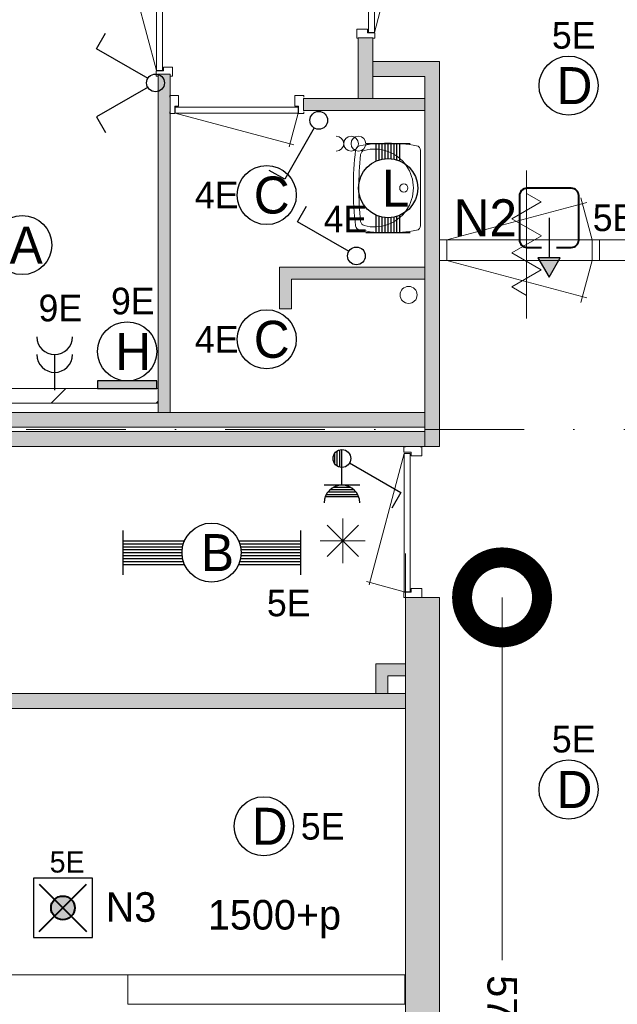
# Model space of a CAD drawing. Header units: millimetres. Extents: x 84337 to 168437, y -3060 to 56340.
# Tile 37 of 84: x 129999 to 134036, y 15385 to 22037. Entities that reach past the tile are written whole.
import ezdxf
from ezdxf.enums import TextEntityAlignment as Align
from ezdxf.xclip import XClip

# ---------------------------------------------------------------- set-up
doc = ezdxf.new("R2010")
doc.units = ezdxf.units.MM
doc.header["$PDMODE"] = 3
doc.header["$PDSIZE"] = 1
doc.linetypes.add('DGN1', pattern=[504.6, 0, -504.6])
doc.linetypes.add('DGN4', pattern=[1345.6, 672.8, -336.4, 0, -336.4])
for name, color, linetype in [('1', 7, 'Continuous'), ('12', 7, 'Continuous'), ('14', 7, 'Continuous'), ('16', 7, 'Continuous'), ('17', 7, 'Continuous'), ('18', 7, 'Continuous'), ('19', 7, 'Continuous'), ('20', 7, 'Continuous'), ('24', 7, 'Continuous'), ('31', 7, 'Continuous'), ('32', 7, 'Continuous'), ('33', 7, 'Continuous'), ('40', 7, 'Continuous'), ('48', 7, 'Continuous'), ('5', 7, 'Continuous'), ('56', 7, 'Continuous'), ('58', 7, 'Continuous'), ('62', 7, 'Continuous')]:
    doc.layers.add(name, color=color, linetype=linetype)
doc.styles.add('dgn001', font='dgn001.shx')
doc.styles.add('dgn003', font='dgn003.shx')
doc.styles.get("Standard").update_dxf_attribs({"font": 'arial.ttf'})
doc.dimstyles.get("Standard").update_dxf_attribs({"dimtxt": 0.18, "dimasz": 0.18, "dimexe": 0.18, "dimexo": 0.0625, "dimgap": 0.09, "dimtad": 0, "dimtih": 1, "dimtoh": 1, "dimdec": 4, "dimzin": 0, "dimdsep": 46, "dimtxsty": 'Standard', "dimcen": 0.09, "dimadec": 0, "dimazin": 0, "dimtfac": 1, "dimtdec": 4, "dimtofl": 0, "dimtmove": 0, "dimatfit": 3, "dimfxl": 1, "dimtolj": 1, "dimtzin": 0, "dimarcsym": 0})

# ---------------------------------------------------------------- blocks, each defined once
blk = doc.blocks.new('EA68')
at = {"layer": '18'}
blk.add_hatch(color=3, dxfattribs=at).paths.add_polyline_path([(-200, 0), (200, 0), (200, 50), (-200, 50)])
at = {"layer": '18', "color": 3, "linetype": 'Continuous', "lineweight": 30, "flags": 128}
blk.add_lwpolyline([(-200, 0), (200, 0), (200, 50), (-200, 50), (-200, 0)], dxfattribs=at)
at = {"layer": '18', "color": 3, "linetype": 'Continuous', "lineweight": 30}
blk.add_circle((0, 250), 200, dxfattribs=at)
at = {"layer": '18', "color": 1, "linetype": 'Continuous', "lineweight": 13, "style": 'dgn001'}
blk.add_text('9E', height=180, dxfattribs=at).set_placement((38.3, 500), align=Align.CENTER)
at = {"layer": '18', "color": 2, "linetype": 'Continuous', "lineweight": 13, "style": 'dgn001'}
blk.add_text('H', height=250, dxfattribs=at).set_placement((39.7, 250), align=Align.MIDDLE_CENTER)
blk = doc.blocks.new('EA17')
at = {"layer": '18', "color": 3, "linetype": 'Continuous', "lineweight": 30}
for p, q in [((-600, 150), (-600, -150)), ((600, 150), (600, -150)), ((-600, 80), (-182, 80)), ((182, 80), (600, 80)), ((-600, 60), (-190, 60)), ((-600, 40), (-195, 40)), ((-600, 20), (-200, 20)), ((-600, 0), (-200, 0)), ((190, 60), (600, 60)), ((195, 40), (600, 40)), ((200, 20), (600, 20)), ((200, 0), (600, 0)), ((-600, -20), (-200, -20)), ((-600, -40), (-195, -40)), ((-600, -60), (-190, -60)), ((190, -60), (600, -60)), ((195, -40), (600, -40)), ((200, -20), (600, -20)), ((-600, -80), (-182, -80)), ((182, -80), (600, -80))]:
    blk.add_line(p, q, dxfattribs=at)
blk.add_circle((0, 0), 200, dxfattribs=at)
at = {"layer": '18', "color": 2, "linetype": 'Continuous', "lineweight": 13, "style": 'dgn001'}
blk.add_text('B', height=250, dxfattribs=at).set_placement((39.7, 0), align=Align.MIDDLE_CENTER)
at = {"layer": '18', "color": 1, "linetype": 'Continuous', "lineweight": 0, "style": 'dgn001'}
blk.add_text('5E', height=180, dxfattribs=at).set_placement((668, -250), align=Align.TOP_RIGHT)
blk = doc.blocks.new('ED95')
at = {"layer": '20'}
h = blk.add_hatch(color=4, dxfattribs=at)
edge = h.paths.add_edge_path()
edge.add_arc((-0.4, -0.1), 80, 0, 360)
at = {"layer": '20', "color": 4, "linetype": 'Continuous', "lineweight": 40}
for p, q in [((-160, 160), (160, -160)), ((-160, -160), (160, 160))]:
    blk.add_line(p, q, dxfattribs=at)
at = {"layer": '20', "color": 3, "linetype": 'Continuous', "lineweight": 30, "flags": 128}
blk.add_lwpolyline([(-200, -200), (200, -200), (200, 200), (-200, 200), (-200, -200)], dxfattribs=at)
at = {"layer": '20', "color": 4, "linetype": 'Continuous', "lineweight": 40}
blk.add_circle((-0.4, -0.1), 80, dxfattribs=at)
at = {"layer": '20', "color": 1, "linetype": 'Continuous', "lineweight": 13, "style": 'dgn001'}
blk.add_text('5E', height=144, dxfattribs=at).set_placement((28, 238.4), align=Align.CENTER)
at = {"layer": '20', "color": 2, "linetype": 'Continuous', "lineweight": 30, "style": 'dgn001'}
blk.add_text('N3', height=200, dxfattribs=at).set_placement((288.8, -94.4))
blk = doc.blocks.new('EG21')
at = {"layer": '20'}
blk.add_hatch(color=3, dxfattribs=at).paths.add_polyline_path([(0, -600), (75, -470), (-75, -470)])
at = {"layer": '20', "color": 3, "linetype": 'Continuous', "lineweight": 30}
blk.add_line((0, -200), (0, -470), dxfattribs=at)
at = {"layer": '20', "color": 4, "linetype": 'Continuous', "lineweight": 40, "flags": 128}
blk.add_lwpolyline([(50, -400), (150, -400), (150, -400.2, 0.414214), (200, -350.2), (200, -350), (200, -50), (200, -50.2, 0.414214), (150, -0.2), (150, 0), (-150, 0), (-150, -0.2, 0.414214), (-200, -50.2), (-200, -50), (-200, -350), (-200, -350.2, 0.414214), (-150, -400.2), (-150, -400), (-50, -400)], format="xyb", dxfattribs=at)
at = {"layer": '20', "color": 3, "linetype": 'Continuous', "lineweight": 30, "flags": 128}
blk.add_lwpolyline([(0, -600), (75, -470), (-75, -470), (0, -600)], dxfattribs=at)
at = {"layer": '20', "color": 2, "linetype": 'DGN1', "lineweight": 13, "style": 'dgn001'}
blk.add_text('N2', height=250, dxfattribs=at).set_placement((-216.7, -200), align=Align.MIDDLE_RIGHT)
at = {"layer": '20', "color": 1, "linetype": 'DGN1', "lineweight": 0, "style": 'dgn001'}
blk.add_text('5E', height=180, dxfattribs=at).set_placement((295, -200), align=Align.MIDDLE_LEFT)
blk = doc.blocks.new('EC667')
at = {"layer": '18', "color": 3, "linetype": 'Continuous', "lineweight": 30}
blk.add_circle((0, 0), 200, dxfattribs=at)
at = {"layer": '18', "color": 1, "linetype": 'Continuous', "lineweight": 13, "style": 'dgn001'}
blk.add_text('4E', height=180, dxfattribs=at).set_placement((-190.5, 0), align=Align.MIDDLE_RIGHT)
at = {"layer": '18', "color": 2, "linetype": 'Continuous', "lineweight": 13, "style": 'dgn001'}
blk.add_text('C', height=250, dxfattribs=at).set_placement((33.8, 0), align=Align.MIDDLE_CENTER)
blk = doc.blocks.new('EC668')
at = {"layer": '18', "color": 3, "linetype": 'Continuous', "lineweight": 30}
blk.add_circle((0, 0), 200, dxfattribs=at)
at = {"layer": '18', "color": 1, "linetype": 'Continuous', "lineweight": 13, "style": 'dgn001'}
blk.add_text('4E', height=180, dxfattribs=at).set_placement((-190.5, 0), align=Align.MIDDLE_RIGHT)
at = {"layer": '18', "color": 2, "linetype": 'Continuous', "lineweight": 13, "style": 'dgn001'}
blk.add_text('C', height=250, dxfattribs=at).set_placement((33.8, 0), align=Align.MIDDLE_CENTER)
blk = doc.blocks.new('EC672')
at = {"layer": '18', "color": 3, "linetype": 'Continuous', "lineweight": 30}
blk.add_circle((-0.015, 0), 200, dxfattribs=at)
at = {"layer": '18', "color": 1, "linetype": 'Continuous', "lineweight": 13, "style": 'dgn001'}
blk.add_text('3E', height=180, dxfattribs=at).set_placement((-181.98, 0), align=Align.MIDDLE_RIGHT)
at = {"layer": '18', "color": 2, "linetype": 'Continuous', "lineweight": 13, "style": 'dgn001'}
blk.add_text('A', height=249.99, dxfattribs=at).set_placement((26.855, -0.005), align=Align.MIDDLE_CENTER)
blk = doc.blocks.new('EC6101')
at = {"layer": '18', "color": 3, "linetype": 'Continuous', "lineweight": 30}
blk.add_circle((-0.01, 0), 200, dxfattribs=at)
at = {"layer": '18', "color": 1, "linetype": 'Continuous', "lineweight": 13, "style": 'dgn001'}
blk.add_text('5E', height=180, dxfattribs=at).set_placement((34, 250), align=Align.CENTER)
at = {"layer": '18', "color": 2, "linetype": 'Continuous', "lineweight": 13, "style": 'dgn001'}
blk.add_text('D', height=249.99, dxfattribs=at).set_placement((39.635, -0.005), align=Align.MIDDLE_CENTER)
blk = doc.blocks.new('EC6102')
at = {"layer": '18', "color": 3, "linetype": 'Continuous', "lineweight": 30}
blk.add_circle((0, 0), 200, dxfattribs=at)
at = {"layer": '18', "color": 1, "linetype": 'Continuous', "lineweight": 13, "style": 'dgn001'}
blk.add_text('5E', height=180, dxfattribs=at).set_placement((34, 250), align=Align.CENTER)
at = {"layer": '18', "color": 2, "linetype": 'Continuous', "lineweight": 13, "style": 'dgn001'}
blk.add_text('D', height=250, dxfattribs=at).set_placement((39.6, 0), align=Align.MIDDLE_CENTER)
blk = doc.blocks.new('EC6108')
at = {"layer": '18', "color": 3, "linetype": 'Continuous', "lineweight": 30}
blk.add_circle((0, 0), 200, dxfattribs=at)
at = {"layer": '18', "color": 2, "linetype": 'Continuous', "lineweight": 13, "style": 'dgn001'}
blk.add_text('D', height=250, dxfattribs=at).set_placement((39.6, 0), align=Align.MIDDLE_CENTER)
at = {"layer": '18', "color": 1, "linetype": 'Continuous', "lineweight": 13, "style": 'dgn001'}
blk.add_text('5E', height=180, dxfattribs=at).set_placement((250, 0), align=Align.MIDDLE_LEFT)
blk = doc.blocks.new('AnonymousCell20')
at = {"layer": '18', "color": 3, "linetype": 'Continuous', "lineweight": 0}
for centre in [(0, -0.5), (50, -0.5)]:
    blk.add_circle(centre, 50, dxfattribs=at)
blk.add_arc((-100, -0.5), 50, 270.00631, 89.99369, dxfattribs=at)
blk = doc.blocks.new('EA311')
at = {"layer": '18', "color": 3, "linetype": 'Continuous', "lineweight": 30}
for p, q in [((-150, 300), (150, 300)), ((-80, 182), (-80, 300)), ((-60, 190), (-60, 300)), ((-40, 194), (-40, 300)), ((-20, 200), (-20, 300)), ((0, 200), (0, 300)), ((20, 200), (20, 300)), ((40, 194), (40, 300)), ((60, 190), (60, 300)), ((80, 182), (80, 300)), ((-80, -300), (-80, -182)), ((-60, -300), (-60, -190)), ((-40, -300), (-40, -196)), ((40, -300), (40, -196)), ((60, -300), (60, -190)), ((80, -300), (80, -182)), ((-20, -300), (-20, -200)), ((0, -300), (0, -200)), ((20, -300), (20, -200)), ((-150, -300), (150, -300))]:
    blk.add_line(p, q, dxfattribs=at)
blk.add_circle((0, -0.5), 200, dxfattribs=at)
at = {"layer": '18', "color": 2, "linetype": 'Continuous', "lineweight": 13, "style": 'dgn001'}
blk.add_text('L', height=249.99, dxfattribs=at).set_placement((50.995, -1.005), align=Align.MIDDLE_CENTER)
at = {"layer": '18', "color": 1, "linetype": 'Continuous', "lineweight": 0, "style": 'dgn001'}
blk.add_text('4E', height=180, dxfattribs=at).set_placement((-140.47, -300), align=Align.RIGHT)
blk = doc.blocks.new('EL1157')
at = {"layer": '16', "color": 3, "linetype": 'Continuous', "lineweight": 30}
blk.add_line((0, 240), (0, 0), dxfattribs=at)
for centre in [(0, 360), (0, 240)]:
    blk.add_arc(centre, 120, 180, 0, dxfattribs=at)
at = {"layer": '16', "color": 2, "linetype": 'Continuous', "lineweight": 13, "style": 'dgn001'}
blk.add_text('9E', height=180, dxfattribs=at).set_placement((38.28, 465), align=Align.CENTER)
blk = doc.blocks.new('EH632')
at = {"layer": '19', "color": 3, "linetype": 'Continuous', "lineweight": 30}
for p, q in [((-398, 230), (-338, 335)), ((-50, 30), (-398, 230)), ((-50, -30), (-398, -230)), ((-398, -230), (-338, -335))]:
    blk.add_line(p, q, dxfattribs=at)
blk.add_circle((0, 0), 60, dxfattribs=at)
blk = doc.blocks.new('EH0130')
at = {"layer": '19', "color": 3, "linetype": 'Continuous', "lineweight": 30}
for p, q in [((-398, 230), (-338, 335)), ((-50, 30), (-398, 230))]:
    blk.add_line(p, q, dxfattribs=at)
blk.add_circle((0, 0), 60, dxfattribs=at)
blk = doc.blocks.new('EH0131')
at = {"layer": '19', "color": 3, "linetype": 'Continuous', "lineweight": 30}
for p, q in [((-30, -50), (-230, -398)), ((-230, -398), (-335, -338))]:
    blk.add_line(p, q, dxfattribs=at)
blk.add_circle((0, 0), 60, dxfattribs=at)
blk = doc.blocks.new('EK62')
at = {"layer": '1', "color": 3, "linetype": 'Continuous', "lineweight": 30}
for p, q in [((-48, -35), (-48, 35)), ((-32, -50), (-32, 50)), ((-15, -58), (-15, 58)), ((0, -60), (0, 60)), ((0, -180), (0, -60)), ((50, -30), (398, -230)), ((120, -180), (-120, -180)), ((60, -195), (-60, -195)), ((112, -260), (-112, -260)), ((105, -245), (-105, -245)), ((95, -228), (-95, -228)), ((82, -212), (-82, -212)), ((398, -230), (338, -335))]:
    blk.add_line(p, q, dxfattribs=at)
blk.add_circle((0, 0), 60, dxfattribs=at)
blk.add_arc((0, -300), 120, 0, 180, dxfattribs=at)
blk = doc.blocks.new('830R10108')
at = {"layer": '33', "color": 1, "linetype": 'Continuous', "lineweight": 0}
for p, q in [((-868, -108), (-66.28, -322.82)), ((-38, -108), (-99.32, -336.87))]:
    blk.add_line(p, q, dxfattribs=at)
at = {"layer": '33', "color": 92, "linetype": 'Continuous', "lineweight": 13, "true_color": 0x00e100, "flags": 128}
for points in [[(-906, -100), (-906, -111), (-871, -111), (-871, -61), (-846, -61), (-846, 11), (-906, 11), (-906, 0)], [(0, -100), (0, -111), (-35, -111), (-35, -61), (-60, -61), (-60, 11), (0, 11), (0, 0)]]:
    blk.add_lwpolyline(points, dxfattribs=at)
at = {"layer": '33', "color": 2, "linetype": 'Continuous', "lineweight": 13, "true_color": 0xf0f000, "flags": 128}
blk.add_lwpolyline([(-868, -108), (-38, -108), (-38, -68), (-868, -68), (-868, -108)], dxfattribs=at)
blk = doc.blocks.new('930L0936')
at = {"layer": '33', "color": 1, "linetype": 'Continuous', "lineweight": 0}
for p, q in [((-98, 968), (-353.44, 899.56)), ((-98, 38), (-338.7, 936.31))]:
    blk.add_line(p, q, dxfattribs=at)
at = {"layer": '33', "color": 92, "linetype": 'Continuous', "lineweight": 13, "true_color": 0x00e100, "flags": 128}
for points in [[(-90, 1006), (-101, 1006), (-101, 971), (-51, 971), (-51, 946), (11, 946), (11, 1006), (0, 1006)], [(-90, 0), (-101, 0), (-101, 35), (-51, 35), (-51, 60), (11, 60), (11, 0), (0, 0)]]:
    blk.add_lwpolyline(points, dxfattribs=at)
at = {"layer": '33', "color": 2, "linetype": 'Continuous', "lineweight": 13, "true_color": 0xf0f000, "flags": 128}
blk.add_lwpolyline([(-98, 968), (-98, 38), (-58, 38), (-58, 968), (-98, 968)], dxfattribs=at)
blk = doc.blocks.new('WT0136')
at = {"layer": '40', "color": 7, "linetype": 'Continuous', "lineweight": 0}
blk.add_line((-20, -253.2), (-20, 253.2), dxfattribs=at)
at = {"layer": '40', "color": 7, "linetype": 'Continuous', "lineweight": 0, "flags": 128}
for points in [[(-459, 256, -0.328769), (-432.1, 284.5)], [(-432.1, 284.5, -0.090801), (-47.3, 285.7)], [(-47.3, 285.7, -0.363957), (-20, 253.2)], [(-459, -256, -0.059915), (-459, 256)], [(-425, -225.6, -0.052773), (-425, 225.6)], [(-425, 225.6, -0.309671), (-400.8, 254)], [(-400.8, 254, -1.30637), (-400.8, -254)], [(-432.1, -284.5, -0.328769), (-459, -256)], [(-400.8, -254, -0.309671), (-425, -225.6)], [(-20, -253.2, -0.363957), (-47.3, -285.7)], [(-47.3, -285.7, -0.090801), (-432.1, -284.5)]]:
    blk.add_lwpolyline(points, format="xyb", dxfattribs=at)
at = {"layer": '40', "color": 7, "linetype": 'Continuous', "lineweight": 0}
blk.add_circle((-133.3, 0), 28.1, dxfattribs=at)
blk = doc.blocks.new('830R10110')
at = {"layer": '33', "color": 1, "linetype": 'Continuous', "lineweight": 0}
for p, q in [((108, -38), (336.87, -99.32)), ((108, -868), (322.82, -66.28))]:
    blk.add_line(p, q, dxfattribs=at)
at = {"layer": '33', "color": 92, "linetype": 'Continuous', "lineweight": 13, "true_color": 0x00e100, "flags": 128}
for points in [[(100, 0), (111, 0), (111, -35), (61, -35), (61, -60), (-11, -60), (-11, 0), (0, 0)], [(100, -906), (111, -906), (111, -871), (61, -871), (61, -846), (-11, -846), (-11, -906), (0, -906)]]:
    blk.add_lwpolyline(points, dxfattribs=at)
at = {"layer": '33', "color": 2, "linetype": 'Continuous', "lineweight": 13, "true_color": 0xf0f000, "flags": 128}
blk.add_lwpolyline([(108, -868), (108, -38), (68, -38), (68, -868), (108, -868)], dxfattribs=at)
blk = doc.blocks.new('_DotSmall')
at = {"color": 0, "linetype": 'ByBlock', "const_width": 0.5}
blk.add_lwpolyline([(-0.0625, 0, 1), (0.0625, 0, 1)], format="xyb", close=True, dxfattribs=at)
blk = doc.blocks.new('*D8035')
at = {"layer": '58', "color": 3, "linetype": 'Continuous', "lineweight": 0, "transparency": 16777216}
for p, q in [((43187.1, 16357.8), (43187.1, 13906.1)), ((43187.1, 10657.8), (43187.1, 13109.5))]:
    blk.add_line(p, q, dxfattribs=at)
at = {"layer": 'Defpoints', "color": 0, "linetype": 'Continuous', "transparency": 16777216}
for p in [(42497.9, 16357.8), (43187.1, 16357.8), (42497.9, 10657.8)]:
    blk.add_point(p, dxfattribs=at)
at = {"layer": '58', "color": 3, "linetype": 'Continuous', "lineweight": 0, "transparency": 16777216, "xscale": 1080, "yscale": 1080, "zscale": 1080}
for p, rotation in [((43187.1, 16357.8), 90), ((43187.1, 10657.8), 270)]:
    blk.add_blockref('_DotSmall', p, dxfattribs=dict(at, rotation=rotation))
at = {"layer": '58', "color": 3, "linetype": 'Continuous', "lineweight": 0, "transparency": 16777216, "insert": (43187.1, 13507.8), "char_height": 200, "attachment_point": 5, "rotation": 270, "style": 'dgn003'}
blk.add_mtext('\\A1;5700', dxfattribs=at)
blk = doc.blocks.new('79B1039')
at = {"layer": '12', "color": 7, "linetype": 'Continuous', "lineweight": 0}
blk.add_line((0, 500.48), (0, -500.5), dxfattribs=at)
at = {"layer": '12', "color": 92, "linetype": 'Continuous', "lineweight": 0, "true_color": 0x00e100}
for p, q in [((97.62, 287.88), (0, 344.24)), ((-100.18, 173.68), (97.62, 287.88)), ((100.18, 58), (-100.18, 173.68)), ((-100.18, -57.68), (100.18, 58)), ((97.62, -171.88), (-100.18, -57.68)), ((-100.02, -285.98), (97.62, -171.88)), ((0, -343.72), (-100.02, -285.98))]:
    blk.add_line(p, q, dxfattribs=at)
blk = doc.blocks.new('EAE632')
at = {"layer": '5', "color": 3, "linetype": 'Continuous', "lineweight": 0}
for p, q in [((0, -151.5), (0, 151.5)), ((106.04, -106.05), (-106.06, 106.05)), ((-106.06, -106.05), (106.04, 106.05)), ((-151.5, 0), (151.5, 0))]:
    blk.add_line(p, q, dxfattribs=at)
blk = doc.blocks.new('50E03_329_B02 - Default')
at = {"layer": '17'}
blk.add_hatch(color=9, dxfattribs=at).paths.add_polyline_path([(42414.76, 15707.77), (42334.76, 15707.77), (42334.76, 15907.77), (42534.76, 15907.77), (42534.76, 15827.77), (42414.76, 15827.77)])
at = {"layer": '62'}
for color, points in [(7, [(42214.76, 19727.77), (42214.76, 20137.77), (42314.76, 20137.77), (42314.76, 19727.77)]), (7, [(42764.76, 17377.77), (42664.76, 17377.77), (42664.76, 19877.77), (42314.76, 19877.77), (42314.76, 19977.77), (42764.76, 19977.77)]), (9, [(40944.76, 17607.77), (40944.76, 19892.77), (40864.76, 19892.77), (40864.76, 17607.77)]), (9, [(41844.76, 19647.77), (41844.76, 19727.77), (42664.76, 19727.77), (42664.76, 19647.77)]), (9, [(41764.76, 18307.77), (41684.76, 18307.77), (41684.76, 18587.77), (42664.76, 18587.77), (42664.76, 18507.77), (41764.76, 18507.77)]), (9, [(37964.76, 17607.77), (42664.76, 17607.77), (42664.76, 17507.77), (37964.76, 17507.77)]), (9, [(37964.76, 17377.77), (42664.76, 17377.77), (42664.76, 17477.77), (37964.76, 17477.77)]), (7, [(42764.76, 10657.77), (42534.76, 10657.77), (42534.76, 16357.77), (42764.76, 16357.77)]), (9, [(42534.76, 15707.77), (37964.76, 15707.77), (37964.76, 15607.77), (42534.76, 15607.77)])]:
    blk.add_hatch(color=color, dxfattribs=at).paths.add_polyline_path(points)
at = {"layer": '16', "color": 92, "linetype": 'Continuous', "lineweight": 0, "true_color": 0x00e100, "flags": 128}
for points in [[(42314.76, 19727.77), (42314.76, 20137.77), (42214.76, 20137.77), (42214.76, 19727.77), (42314.76, 19727.77)], [(42764.76, 17377.77), (42764.76, 19977.77), (42314.76, 19977.77), (42314.76, 19877.77), (42664.76, 19877.77), (42664.76, 17377.77), (42764.76, 17377.77)], [(40944.76, 19892.77), (40944.76, 17607.77), (40864.76, 17607.77), (40864.76, 19892.77), (40944.76, 19892.77)], [(42664.76, 19647.77), (42664.76, 19727.77), (41844.76, 19727.77), (41844.76, 19647.77), (42664.76, 19647.77)], [(42664.76, 18507.77), (41764.76, 18507.77), (41764.76, 18307.77), (41684.76, 18307.77), (41684.76, 18587.77), (42664.76, 18587.77), (42664.76, 18507.77)]]:
    blk.add_lwpolyline(points, dxfattribs=at)
at = {"layer": '17', "color": 92, "linetype": 'Continuous', "lineweight": 0, "true_color": 0x00e100}
blk.add_line((42534.76, 16357.77), (42534.76, 16654.88), dxfattribs=at)
at = {"layer": '17', "color": 92, "linetype": 'Continuous', "lineweight": 0, "true_color": 0x00e100, "flags": 128}
for points in [[(37964.76, 17507.77), (42664.76, 17507.77), (42664.76, 17607.77), (37964.76, 17607.77), (37964.76, 17507.77)], [(37964.76, 17377.77), (42664.76, 17377.77), (42664.76, 17477.77), (37964.76, 17477.77), (37964.76, 17377.77)], [(42764.76, 10657.77), (42534.76, 10657.77), (42534.76, 16357.77), (42764.76, 16357.77), (42764.76, 10657.77)], [(42534.76, 15907.77), (42334.76, 15907.77), (42334.76, 15707.77), (42414.76, 15707.77), (42414.76, 15827.77), (42534.76, 15827.77), (42534.76, 15907.77)], [(42534.76, 15707.77), (37964.76, 15707.77), (37964.76, 15607.77), (42534.76, 15607.77), (42534.76, 15707.77)]]:
    blk.add_lwpolyline(points, dxfattribs=at)
at = {"layer": '17', "color": 9, "linetype": 'Continuous', "lineweight": 0, "flags": 128}
blk.add_lwpolyline([(42414.76, 15707.77), (42334.76, 15707.77), (42334.76, 15907.77), (42534.76, 15907.77), (42534.76, 15827.77), (42414.76, 15827.77), (42414.76, 15707.77)], dxfattribs=at)
at = {"layer": '24', "color": 7, "linetype": 'Continuous', "lineweight": 0}
blk.add_line((37964.76, 13807.77), (42531.47, 13807.77), dxfattribs=at)
at = {"layer": '24', "color": 7, "linetype": 'Continuous', "lineweight": 0, "flags": 128}
blk.add_lwpolyline([(40659.76, 13807.77), (42531.47, 13807.77), (42531.47, 13609.37), (40659.76, 13609.37), (40659.76, 13807.77)], dxfattribs=at)
at = {"layer": '31', "color": 3, "linetype": 'Continuous', "lineweight": 0}
for p, q in [((44364.76, 18772.92), (42764.76, 18772.92)), ((44364.76, 18632.92), (42764.76, 18632.92))]:
    blk.add_line(p, q, dxfattribs=at)
at = {"layer": '32', "color": 3, "linetype": 'Continuous', "lineweight": 0, "flags": 128}
for points in [[(42814.76, 18633.92), (42764.76, 18633.92), (42764.76, 18772.92), (42814.76, 18772.92), (42814.76, 18633.92)], [(43844.76, 18633.92), (43794.76, 18633.92), (43794.76, 18772.92), (43844.76, 18772.92), (43844.76, 18633.92)]]:
    blk.add_lwpolyline(points, dxfattribs=at)
at = {"layer": '33', "color": 1, "linetype": 'Continuous', "lineweight": 0}
for p, q in [((42814.76, 18772.92), (43758.7, 19025.85)), ((43794.76, 18772.92), (43718.84, 19056.25)), ((42814.76, 18633.92), (43758.7, 18380.99)), ((43794.76, 18633.92), (43718.84, 18350.59)), ((42526.76, 17330.47), (42288.65, 16441.86)), ((42526.76, 16395.77), (42270.32, 16464.48))]:
    blk.add_line(p, q, dxfattribs=at)
at = {"layer": '33', "color": 92, "linetype": 'Continuous', "lineweight": 13, "true_color": 0x00e100, "flags": 128}
for points in [[(42534.76, 17374.45), (42523.76, 17374.45), (42523.76, 17339.45), (42573.76, 17339.45), (42573.76, 17314.45), (42645.76, 17314.45), (42645.76, 17374.45), (42634.76, 17374.45)], [(42534.76, 16357.77), (42523.76, 16357.77), (42523.76, 16392.77), (42573.76, 16392.77), (42573.76, 16417.77), (42645.76, 16417.77), (42645.76, 16357.77), (42634.76, 16357.77)]]:
    blk.add_lwpolyline(points, dxfattribs=at)
at = {"layer": '33', "color": 2, "linetype": 'Continuous', "lineweight": 13, "true_color": 0xf0f000, "flags": 128}
blk.add_lwpolyline([(42526.76, 17330.47), (42526.76, 16395.77), (42566.76, 16395.77), (42566.76, 17330.47), (42526.76, 17330.47)], dxfattribs=at)
at = {"layer": '40', "color": 3, "linetype": 'Continuous', "lineweight": 0}
blk.add_circle((42556.16, 18401.01), 57.46, dxfattribs=at)
at = {"layer": '56', "color": 3, "linetype": 'DGN4', "lineweight": 0}
blk.add_line((51564.76, 17492.77), (-3435.24, 17492.77), dxfattribs=at)
at = {"layer": '62', "color": 7, "linetype": 'Continuous', "lineweight": 0, "flags": 128}
for points in [[(42214.76, 19727.77), (42214.76, 20137.77), (42314.76, 20137.77), (42314.76, 19727.77), (42214.76, 19727.77)], [(42764.76, 17377.77), (42664.76, 17377.77), (42664.76, 19877.77), (42314.76, 19877.77), (42314.76, 19977.77), (42764.76, 19977.77), (42764.76, 17377.77)], [(42764.76, 10657.77), (42534.76, 10657.77), (42534.76, 16357.77), (42764.76, 16357.77), (42764.76, 10657.77)]]:
    blk.add_lwpolyline(points, dxfattribs=at)
at = {"layer": '62', "color": 9, "linetype": 'Continuous', "lineweight": 0, "flags": 128}
for points in [[(40944.76, 17607.77), (40944.76, 19892.77), (40864.76, 19892.77), (40864.76, 17607.77), (40944.76, 17607.77)], [(41844.76, 19647.77), (41844.76, 19727.77), (42664.76, 19727.77), (42664.76, 19647.77), (41844.76, 19647.77)], [(41764.76, 18307.77), (41684.76, 18307.77), (41684.76, 18587.77), (42664.76, 18587.77), (42664.76, 18507.77), (41764.76, 18507.77), (41764.76, 18307.77)], [(37964.76, 17607.77), (42664.76, 17607.77), (42664.76, 17507.77), (37964.76, 17507.77), (37964.76, 17607.77)], [(37964.76, 17377.77), (42664.76, 17377.77), (42664.76, 17477.77), (37964.76, 17477.77), (37964.76, 17377.77)], [(42534.76, 15707.77), (37964.76, 15707.77), (37964.76, 15607.77), (42534.76, 15607.77), (42534.76, 15707.77)]]:
    blk.add_lwpolyline(points, dxfattribs=at)
at = {"color": 7, "linetype": 'Continuous', "lineweight": 0}
for name, p in [('830R10110', (42216.66, 21042.48)), ('930L0936', (40950.73, 19879.54)), ('830R10108', (41847.84, 19737.95)), ('WT0136', (42656.9, 19123.63)), ('79B1039', (43352.86, 18742.08))]:
    blk.add_blockref(name, p, dxfattribs=at)
at = {"layer": '48', "color": 7, "linetype": 'Continuous', "lineweight": 0, "style": 'dgn003'}
blk.add_text('1500+p', height=200, dxfattribs=at).set_placement((41649.61, 14213.51), align=Align.MIDDLE_CENTER)
at = {"layer": '58', "color": 3, "linetype": 'Continuous', "lineweight": 0}
dim = blk.add_linear_dim(base=(43187.07, 16357.77), p1=(42497.92, 10657.77), p2=(42497.92, 16357.77), angle=270, dimstyle='Standard', override={"dimscale": 1, "dimtxt": 200, "dimasz": 1080, "dimexe": 0, "dimexo": 0, "dimgap": 100, "dimtad": 1, "dimjust": 0, "dimtih": 0, "dimtoh": 0, "dimdec": 0, "dimlfac": 1, "dimzin": 11, "dimdsep": 46, "dimlunit": 2, "dimpost": '<>', "dimtxsty": 'dgn003', "dimblk1": 'DotSmall', "dimblk2": 'DotSmall', "dimsah": 1, "dimcen": 0, "dimse1": 1, "dimse2": 1, "dimclrd": 3, "dimclre": 3, "dimclrt": 3, "dimtol": 0, "dimtix": 1, "dimtofl": 1, "dimatfit": 3, "dimfrac": 1, "dimtolj": 1, "dimlwd": 0, "dimlwe": 0}, dxfattribs=at)
dim.commit()
dim.dimension.update_dxf_attribs({"geometry": '*D8035', "text_midpoint": (43187.07, 13507.77), "text_rotation": 270})

msp = doc.modelspace()

# ---------------------------------------------------------------- hatches: boundary and pattern name
at = {"layer": '14', "linetype": 'Continuous', "lineweight": 0}
h = msp.add_hatch(dxfattribs=at)
h.set_pattern_fill('DGN_EZ7', color=2, scale=100, style=0, pattern_type=2)
h.set_pattern_definition([(45, (1731.34, 152.2), (4e-14, 709), [])])
h.paths.add_polyline_path([(127435.19, 19546.65), (130935.19, 19546.65), (130935.19, 19446.65), (127435.19, 19446.65)])

# ---------------------------------------------------------------- linework, layer by layer
at = {"layer": '14', "color": 3, "linetype": 'CONTINUOUS', "lineweight": 0}
for p, q in [((127435.19, 19546.65), (130935.19, 19546.65)), ((130935.19, 19546.65), (130935.19, 19496.65)), ((130935.19, 19446.65), (130935.19, 19496.65)), ((127435.19, 19446.65), (130935.19, 19446.65))]:
    msp.add_line(p, q, dxfattribs=at)

# ---------------------------------------------------------------- block references
ref = msp.add_blockref('50E03_329_B02 - Default', (90070.43, 1776.72))
XClip(ref).set_block_clipping_path([(-1935.24, 2907.77), (50064.76, 48907.77)])
at = {"color": 1, "linetype": 'Continuous', "lineweight": 0}
for name, p in [('EC6101', (133707.42, 21591.81)), ('EH632', (130916.62, 21610.38)), ('EH0131', (132019.36, 21357.52)), ('AnonymousCell20', (132237.7, 21200.1)), ('EA311', (132487.7, 20900.1)), ('EC667', (131667.5, 20852.59)), ('EG21', (133575.12, 20898.88)), ('EH0130', (132273.82, 20441.51)), ('EC672', (130016.14, 20515.09)), ('EA68', (130725.19, 19546.65)), ('EL1157', (130235.19, 19534.49)), ('EC668', (131667.5, 19878.01)), ('EK62', (132175.95, 19072.76)), ('EA17', (131295.54, 18436.93)), ('EAE632', (132181.18, 18516.79)), ('EC6102', (133707.42, 16836.78)), ('EC6108', (131648.33, 16587.98)), ('ED95', (130291.34, 16037))]:
    msp.add_blockref(name, p, dxfattribs=at)

doc.saveas('drawing.dxf')
